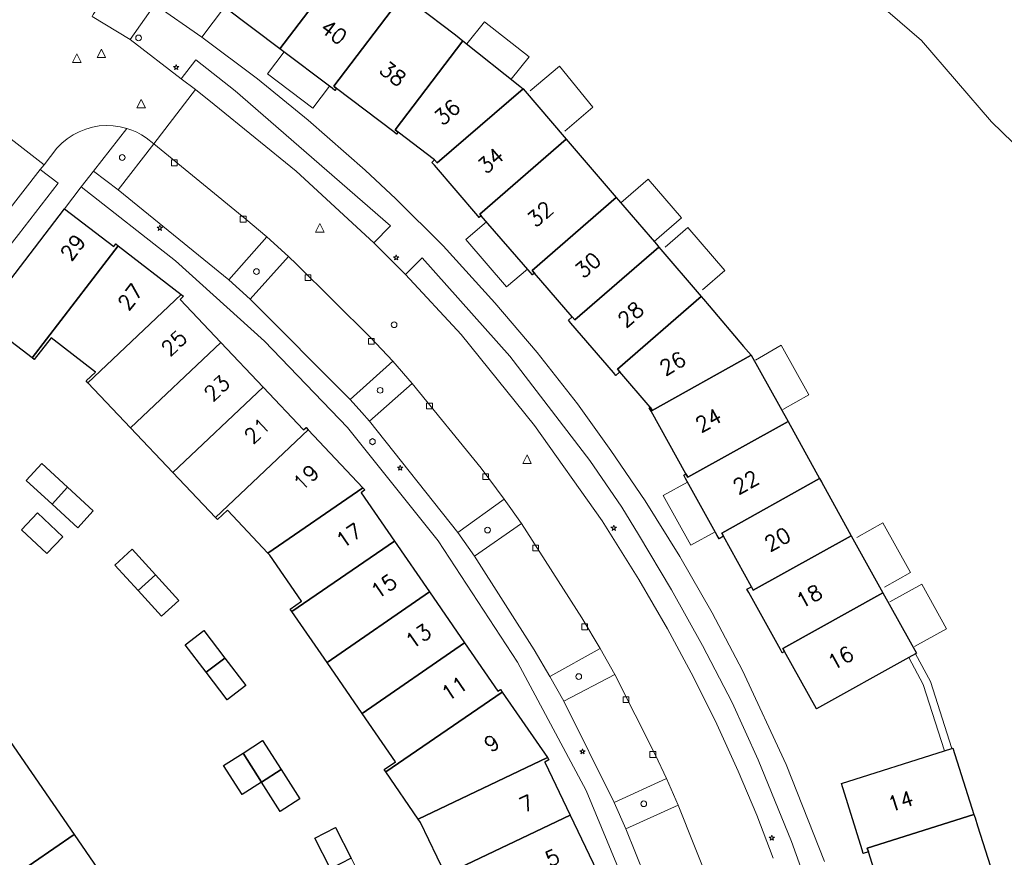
# Model space of a CAD drawing. Header units: metres. Extents: x 105376 to 107446, y 444190 to 447356.
# Tile 60 of 90: x 107032 to 107118, y 446166 to 446239. Entities that reach past the tile are written whole.
import ezdxf
from ezdxf.enums import TextEntityAlignment as Align

# ---------------------------------------------------------------- set-up
doc = ezdxf.new("R2010")
doc.units = ezdxf.units.M
doc.header["$MEASUREMENT"] = 0
for name, color, linetype, lineweight in [('begroeid terreindeel kenmerkpunt', 3, 'Continuous', 0), ('huisnummerreeks BGT', 7, 'Continuous', 0), ('luifel', 220, 'Continuous', 0), ('onbegroeid terreindeel vlak', 5, 'Continuous', 0), ('pand vlak BGT', 1, 'Continuous', 30), ('pand vlak gecombineerd BAG en BGT', 1, 'Continuous', 30), ('s_boom', 7, 'Continuous', 0), ('s_brandkraan_brandput', 7, 'Continuous', 0), ('s_drainput', 7, 'Continuous', 0), ('s_lantaarnpaal_lichtmast', 7, 'Continuous', 0), ('s_rioolput', 7, 'Continuous', 0), ('s_straatkolk_trottoirkolk', 7, 'Continuous', 0), ('s_verkeersbordpaal', 7, 'Continuous', 0), ('scheiding vlak', 7, 'Continuous', 0), ('waterdeel vlak', 4, 'Continuous', 0), ('wegdeel vlak', 2, 'Continuous', 0)]:
    doc.layers.add(name, color=color, linetype=linetype, lineweight=lineweight)
doc.styles.get("Standard").update_dxf_attribs({"font": 'romans.shx'})

msp = doc.modelspace()

# ---------------------------------------------------------------- linework, layer by layer
at = {"layer": 'begroeid terreindeel kenmerkpunt', "flags": 128}
msp.add_lwpolyline([(107121.413, 446226.015), (107116.778, 446230.507), (107110.646, 446237.591), (107099.719, 446247.051)], dxfattribs=at)
msp.add_lwpolyline([(107121.413, 446226.015), (107116.778, 446230.507), (107110.646, 446237.591), (107099.719, 446247.051)], dxfattribs=at)
for points in [[(107040.457, 446224.572), (107038.303, 446226.186), (107041.225, 446229.926), (107041.665, 446229.773), (107042.091, 446229.586), (107042.501, 446229.366), (107042.892, 446229.114), (107043.564, 446228.58)], [(107040.457, 446224.572), (107038.303, 446226.186), (107041.225, 446229.926), (107041.665, 446229.773), (107042.091, 446229.586), (107042.501, 446229.366), (107042.892, 446229.114), (107043.564, 446228.58)], [(107051.989, 446215.011), (107050.133, 446216.695), (107053.437, 446220.447), (107055.349, 446218.734)], [(107051.989, 446215.011), (107050.133, 446216.695), (107053.437, 446220.447), (107055.349, 446218.734)], [(107066.158, 446207.645), (107062.419, 446204.344), (107061.751, 446205.103), (107060.73, 446206.231), (107064.45, 446209.605)], [(107066.158, 446207.645), (107062.419, 446204.344), (107061.751, 446205.103), (107060.73, 446206.231), (107064.45, 446209.605)], [(107071.583, 446192.561), (107070.132, 446194.619), (107074.181, 446197.535), (107075.689, 446195.419)], [(107071.583, 446192.561), (107070.132, 446194.619), (107074.181, 446197.535), (107075.689, 446195.419)], [(107079.389, 446179.874), (107078.179, 446182.035), (107082.573, 446184.474), (107083.851, 446182.211)], [(107079.389, 446179.874), (107078.179, 446182.035), (107082.573, 446184.474), (107083.851, 446182.211)], [(107089.381, 446170.789), (107084.821, 446168.747), (107083.808, 446171.036), (107088.375, 446173.123)], [(107089.381, 446170.789), (107084.821, 446168.747), (107083.808, 446171.036), (107088.375, 446173.123)]]:
    msp.add_lwpolyline(points, close=True, dxfattribs=at)
at = {"layer": 'luifel'}
for p, q in [((107086.777, 446225.485), (107084.38, 446223.43)), ((107086.777, 446225.485), (107089.695, 446222.112)), ((107089.695, 446222.112), (107087.283, 446220.044))]:
    msp.add_line(p, q, dxfattribs=at)
at = {"layer": 'luifel', "flags": 128}
for points in [[(107074.806, 446234.213), (107076.371, 446236.172), (107072.479, 446239.248), (107070.93, 446237.308)], [(107054.957, 446236.607), (107053.509, 446234.693), (107057.467, 446231.706), (107058.911, 446233.615)], [(107079.499, 446229.679), (107081.933, 446231.782), (107079.036, 446235.355), (107076.462, 446233.2)], [(107072.641, 446221.771), (107070.832, 446220.207), (107074.401, 446216.074), (107076.213, 446217.641)], [(107091.518, 446215.812), (107093.466, 446217.506), (107090.222, 446221.263), (107088.261, 446219.557)], [(107098.547, 446205.362), (107100.802, 446206.652), (107098.403, 446210.989), (107096.135, 446209.692)], [(107090.213, 446199.031), (107088.092, 446197.855), (107090.508, 446193.521), (107092.618, 446194.69)], [(107107.412, 446189.859), (107109.68, 446191.122), (107107.277, 446195.47), (107104.995, 446194.198)], [(107110.046, 446184.664), (107112.831, 446186.212), (107110.674, 446190.113), (107107.881, 446188.561)]]:
    msp.add_lwpolyline(points, dxfattribs=at)
at = {"layer": 'onbegroeid terreindeel vlak', "flags": 128}
for points in [[(107102.181, 446165.876), (107098.837, 446174.35), (107095.022, 446182.56), (107092.364, 446187.61), (107089.525, 446192.54), (107086.496, 446197.377), (107083.515, 446201.778), (107080.591, 446205.863), (107077.06, 446210.345), (107073.359, 446214.695), (107068.86, 446219.673), (107064.724, 446223.77), (107062.032, 446226.29), (107057.066, 446230.66), (107052.624, 446234.27), (107047.772, 446237.896), (107049.76, 446240.53), (107054.597, 446236.879), (107059.153, 446233.432), (107059.399, 446233.245), (107059.542, 446233.425), (107064.541, 446229.615), (107064.791, 446229.425), (107064.928, 446229.597), (107068.107, 446227.17), (107067.865, 446226.961), (107068.088, 446226.702), (107071.887, 446222.3), (107072.013, 446222.154), (107072.187, 446222.296), (107076.449, 446217.368), (107076.651, 446217.134), (107076.825, 446217.285), (107080.14, 446213.457), (107079.8, 446213.163), (107080.014, 446212.915), (107083.737, 446208.598), (107083.95, 446208.352), (107084.294, 446208.65), (107086.959, 446205.567), (107086.863, 446205.514), (107087.026, 446205.22), (107090.071, 446199.741), (107089.879, 446199.634), (107090.039, 446199.345), (107092.802, 446194.359), (107092.961, 446194.071), (107093.355, 446194.289), (107095.787, 446189.889), (107095.393, 446189.67), (107095.56, 446189.371), (107098.328, 446184.388), (107098.485, 446184.105), (107098.689, 446184.219), (107101.472, 446179.217), (107109.539, 446183.692), (107110.792, 446181.33), (107112.656, 446175.543), (107103.656, 446172.696), (107105.472, 446166.903), (107105.571, 446166.585), (107106.01, 446166.723), (107107.797, 446161.079)], [(107102.181, 446165.876), (107098.837, 446174.35), (107095.022, 446182.56), (107092.364, 446187.61), (107089.525, 446192.54), (107086.496, 446197.377), (107083.515, 446201.778), (107080.591, 446205.863), (107077.06, 446210.345), (107073.359, 446214.695), (107068.86, 446219.673), (107064.724, 446223.77), (107062.032, 446226.29), (107057.066, 446230.66), (107052.624, 446234.27), (107047.772, 446237.896), (107049.76, 446240.53), (107054.597, 446236.879), (107059.153, 446233.432), (107059.399, 446233.245), (107059.542, 446233.425), (107064.541, 446229.615), (107064.791, 446229.425), (107064.928, 446229.597), (107068.107, 446227.17), (107067.865, 446226.961), (107068.088, 446226.702), (107071.887, 446222.3), (107072.013, 446222.154), (107072.187, 446222.296), (107076.449, 446217.368), (107076.651, 446217.134), (107076.825, 446217.285), (107080.14, 446213.457), (107079.8, 446213.163), (107080.014, 446212.915), (107083.737, 446208.598), (107083.95, 446208.352), (107084.294, 446208.65), (107086.959, 446205.567), (107086.863, 446205.514), (107087.026, 446205.22), (107090.071, 446199.741), (107089.879, 446199.634), (107090.039, 446199.345), (107092.802, 446194.359), (107092.961, 446194.071), (107093.355, 446194.289), (107095.787, 446189.889), (107095.393, 446189.67), (107095.56, 446189.371), (107098.328, 446184.388), (107098.485, 446184.105), (107098.689, 446184.219), (107101.472, 446179.217), (107109.539, 446183.692), (107110.792, 446181.33), (107112.656, 446175.543), (107103.656, 446172.696), (107105.472, 446166.903), (107105.571, 446166.585), (107106.01, 446166.723), (107107.797, 446161.079)], [(107082.286, 446165.055), (107079.953, 446169.925), (107077.734, 446174.555), (107078.104, 446174.75), (107077.961, 446174.958), (107074.007, 446180.687), (107073.859, 446180.902), (107073.625, 446180.749), (107070.715, 446184.976), (107067.653, 446189.425), (107064.591, 446193.873), (107061.681, 446198.1), (107062.013, 446198.345), (107061.837, 446198.532), (107057.058, 446203.6), (107056.879, 446203.79), (107056.661, 446203.584), (107053.127, 446207.315), (107049.414, 446211.236), (107045.88, 446214.967), (107046.157, 446215.262), (107045.967, 446215.409), (107040.455, 446219.672), (107040.247, 446219.833), (107040.064, 446219.596), (107035.781, 446222.887), (107037.223, 446224.815), (107045.473, 446218.361), (107053.244, 446211.338), (107060.499, 446203.782), (107068.431, 446193.901), (107075.361, 446183.293), (107081.339, 446172.075), (107086.213, 446160.336)], [(107028.436, 446213.324), (107032.931, 446209.876), (107033.122, 446209.729), (107034.593, 446211.629), (107038.468, 446208.63), (107037.655, 446207.859), (107037.816, 446207.689), (107041.531, 446203.77), (107045.246, 446199.85), (107048.96, 446195.931), (107049.13, 446195.752), (107050.011, 446196.568), (107053.543, 446192.823), (107053.712, 446192.644), (107056.48, 446188.636), (107055.489, 446187.933), (107055.641, 446187.712), (107058.706, 446183.266), (107061.77, 446178.819), (107064.679, 446174.599), (107063.701, 446173.926), (107063.856, 446173.699), (107066.678, 446169.581), (107066.876, 446169.292), (107069.072, 446164.74)]]:
    msp.add_lwpolyline(points, dxfattribs=at)
for points in [[(107038.285, 446196.521), (107036.035, 446198.582), (107033.785, 446200.643), (107032.425, 446199.161), (107034.676, 446197.099), (107036.925, 446195.039)], [(107032.003, 446194.851), (107034.214, 446192.781), (107035.63, 446194.248), (107033.397, 446196.34)], [(107024.324, 446183.658), (107020.675, 446187.638), (107014.36, 446194.525), (107010.222, 446190.171), (107012.236, 446187.975), (107007.106, 446183.271), (107011.127, 446178.885), (107014.777, 446174.904), (107018.798, 446170.518), (107023.924, 446175.214), (107026.316, 446172.634), (107028.298, 446169.749), (107022.549, 446165.799), (107025.924, 446160.886), (107028.983, 446156.436), (107032.358, 446151.523), (107038.095, 446155.465), (107039.794, 446152.992), (107044.739, 446156.405), (107039.668, 446163.778), (107036.608, 446168.227), (107031.006, 446176.371)], [(107042.213, 446189.543), (107044.242, 446187.319), (107045.758, 446188.679), (107043.719, 446190.917), (107041.68, 446193.154), (107040.173, 446191.779)], [(107049.782, 446183.647), (107047.948, 446186.051), (107046.326, 446184.814), (107048.16, 446182.41), (107049.994, 446180.006), (107051.616, 446181.243)], [(107051.294, 446171.725), (107052.978, 446172.804), (107054.618, 446170.262), (107056.335, 446171.364), (107054.704, 446173.906), (107053.073, 446176.447), (107051.371, 446175.355), (107049.668, 446174.262)], [(107062.207, 446163.463), (107060.826, 446166.164), (107059.456, 446168.845), (107057.637, 446167.923), (107059.012, 446165.237), (107060.386, 446162.55)]]:
    msp.add_lwpolyline(points, close=True, dxfattribs=at)
at = {"layer": 'pand vlak BGT', "flags": 128}
for points in [[(107055.455, 446248.08), (107055.872, 446248.634), (107055.939, 446248.722), (107060.793, 446245.028), (107054.597, 446236.879), (107049.76, 446240.53)], [(107055.455, 446248.08), (107055.872, 446248.634), (107055.939, 446248.722), (107060.793, 446245.028), (107054.597, 446236.879), (107049.76, 446240.53)], [(107059.153, 446233.432), (107054.597, 446236.879), (107060.793, 446245.028), (107065.331, 446241.578), (107059.292, 446233.615), (107059.542, 446233.425), (107059.399, 446233.245)], [(107059.153, 446233.432), (107054.597, 446236.879), (107060.793, 446245.028), (107065.331, 446241.578), (107059.292, 446233.615), (107059.542, 446233.425), (107059.399, 446233.245)], [(107064.928, 446229.597), (107064.791, 446229.425), (107064.541, 446229.615), (107059.542, 446233.425), (107059.292, 446233.615), (107065.331, 446241.578), (107065.56, 446241.404), (107066.468, 446240.718), (107069.945, 446238.092), (107070.587, 446237.583), (107064.674, 446229.79)], [(107064.928, 446229.597), (107064.791, 446229.425), (107064.541, 446229.615), (107059.542, 446233.425), (107059.292, 446233.615), (107065.331, 446241.578), (107065.56, 446241.404), (107066.468, 446240.718), (107069.945, 446238.092), (107070.587, 446237.583), (107064.674, 446229.79)], [(107072.057, 446222.447), (107072.187, 446222.296), (107072.013, 446222.154), (107071.887, 446222.3), (107068.088, 446226.702), (107067.865, 446226.961), (107068.107, 446227.17), (107068.33, 446226.91), (107075.853, 446233.376), (107079.616, 446228.987)], [(107072.057, 446222.447), (107072.187, 446222.296), (107072.013, 446222.154), (107071.887, 446222.3), (107068.088, 446226.702), (107067.865, 446226.961), (107068.107, 446227.17), (107068.33, 446226.91), (107075.853, 446233.376), (107079.616, 446228.987)], [(107076.623, 446217.518), (107076.825, 446217.285), (107076.651, 446217.134), (107076.449, 446217.368), (107072.187, 446222.296), (107072.057, 446222.447), (107079.616, 446228.987), (107083.987, 446223.889)], [(107076.623, 446217.518), (107076.825, 446217.285), (107076.651, 446217.134), (107076.449, 446217.368), (107072.187, 446222.296), (107072.057, 446222.447), (107079.616, 446228.987), (107083.987, 446223.889)], [(107080.14, 446213.457), (107080.354, 446213.21), (107087.697, 446219.562), (107091.407, 446215.234), (107084.081, 446208.896), (107084.294, 446208.65), (107083.95, 446208.352), (107083.737, 446208.598), (107080.014, 446212.915), (107079.8, 446213.163)], [(107080.14, 446213.457), (107080.354, 446213.21), (107087.697, 446219.562), (107091.407, 446215.234), (107084.081, 446208.896), (107084.294, 446208.65), (107083.95, 446208.352), (107083.737, 446208.598), (107080.014, 446212.915), (107079.8, 446213.163)], [(107087.123, 446205.274), (107086.959, 446205.567), (107084.294, 446208.65), (107084.081, 446208.896), (107091.407, 446215.234), (107091.607, 446214.999), (107092.09, 446214.431), (107095.107, 446210.882), (107095.541, 446210.372), (107095.765, 446210.109)], [(107087.123, 446205.274), (107086.959, 446205.567), (107084.294, 446208.65), (107084.081, 446208.896), (107091.407, 446215.234), (107091.607, 446214.999), (107092.09, 446214.431), (107095.107, 446210.882), (107095.541, 446210.372), (107095.765, 446210.109)], [(107095.765, 446210.109), (107099, 446204.321), (107090.231, 446199.452), (107090.071, 446199.741), (107087.026, 446205.22), (107086.863, 446205.514), (107086.959, 446205.567), (107087.123, 446205.274)], [(107095.765, 446210.109), (107099, 446204.321), (107090.231, 446199.452), (107090.071, 446199.741), (107087.026, 446205.22), (107086.863, 446205.514), (107086.959, 446205.567), (107087.123, 446205.274)], [(107093.195, 446194.578), (107093.355, 446194.289), (107092.961, 446194.071), (107092.802, 446194.359), (107090.039, 446199.345), (107089.879, 446199.634), (107090.071, 446199.741), (107090.231, 446199.452), (107099, 446204.321), (107101.755, 446199.331)], [(107093.195, 446194.578), (107093.355, 446194.289), (107092.961, 446194.071), (107092.802, 446194.359), (107090.039, 446199.345), (107089.879, 446199.634), (107090.071, 446199.741), (107090.231, 446199.452), (107099, 446204.321), (107101.755, 446199.331)], [(107098.689, 446184.219), (107098.485, 446184.105), (107098.328, 446184.388), (107095.56, 446189.371), (107095.393, 446189.67), (107095.787, 446189.889), (107095.953, 446189.589), (107104.51, 446194.341), (107107.284, 446189.361), (107098.532, 446184.501)], [(107098.689, 446184.219), (107098.485, 446184.105), (107098.328, 446184.388), (107095.56, 446189.371), (107095.393, 446189.67), (107095.787, 446189.889), (107095.953, 446189.589), (107104.51, 446194.341), (107107.284, 446189.361), (107098.532, 446184.501)], [(107098.532, 446184.501), (107107.284, 446189.361), (107110.228, 446184.075), (107110.132, 446184.021), (107109.539, 446183.692), (107101.472, 446179.217), (107098.689, 446184.219)], [(107098.532, 446184.501), (107107.284, 446189.361), (107110.228, 446184.075), (107110.132, 446184.021), (107109.539, 446183.692), (107101.472, 446179.217), (107098.689, 446184.219)], [(107105.909, 446167.041), (107106.01, 446166.723), (107105.571, 446166.585), (107105.472, 446166.903), (107103.656, 446172.696), (107112.656, 446175.543), (107113.302, 446175.748), (107113.407, 446175.781), (107115.24, 446169.999)], [(107105.909, 446167.041), (107106.01, 446166.723), (107105.571, 446166.585), (107105.472, 446166.903), (107103.656, 446172.696), (107112.656, 446175.543), (107113.302, 446175.748), (107113.407, 446175.781), (107115.24, 446169.999)], [(107107.797, 446161.079), (107106.01, 446166.723), (107105.909, 446167.041), (107115.24, 446169.999), (107115.338, 446169.689), (107115.557, 446169), (107116.916, 446164.719), (107117.138, 446164.021), (107117.236, 446163.708), (107107.901, 446160.749)], [(107107.797, 446161.079), (107106.01, 446166.723), (107105.909, 446167.041), (107115.24, 446169.999), (107115.338, 446169.689), (107115.557, 446169), (107116.916, 446164.719), (107117.138, 446164.021), (107117.236, 446163.708), (107107.901, 446160.749)]]:
    msp.add_lwpolyline(points, close=True, dxfattribs=at)
at = {"layer": 'pand vlak gecombineerd BAG en BGT', "flags": 128}
for points in [[(107064.674, 446229.79), (107070.587, 446237.583), (107075.562, 446233.608), (107075.853, 446233.376), (107068.33, 446226.91), (107068.107, 446227.17), (107064.928, 446229.597)], [(107064.674, 446229.79), (107070.587, 446237.583), (107075.562, 446233.608), (107075.853, 446233.376), (107068.33, 446226.91), (107068.107, 446227.17), (107064.928, 446229.597)], [(107083.987, 446223.889), (107084.178, 446223.665), (107087.486, 446219.807), (107087.697, 446219.562), (107080.354, 446213.21), (107080.14, 446213.457), (107076.825, 446217.285), (107076.623, 446217.518)], [(107083.987, 446223.889), (107084.178, 446223.665), (107087.486, 446219.807), (107087.697, 446219.562), (107080.354, 446213.21), (107080.14, 446213.457), (107076.825, 446217.285), (107076.623, 446217.518)], [(107040.247, 446219.833), (107040.455, 446219.672), (107032.931, 446209.876), (107028.436, 446213.324), (107035.781, 446222.887), (107040.064, 446219.596)], [(107040.247, 446219.833), (107040.455, 446219.672), (107032.931, 446209.876), (107028.436, 446213.324), (107035.781, 446222.887), (107040.064, 446219.596)], [(107037.816, 446207.689), (107037.655, 446207.859), (107038.468, 446208.63), (107034.593, 446211.629), (107033.122, 446209.729), (107032.931, 446209.876), (107040.455, 446219.672), (107045.967, 446215.409)], [(107037.816, 446207.689), (107037.655, 446207.859), (107038.468, 446208.63), (107034.593, 446211.629), (107033.122, 446209.729), (107032.931, 446209.876), (107040.455, 446219.672), (107045.967, 446215.409)], [(107045.967, 446215.409), (107046.157, 446215.262), (107045.88, 446214.967), (107049.414, 446211.236), (107041.531, 446203.77), (107037.816, 446207.689)], [(107045.967, 446215.409), (107046.157, 446215.262), (107045.88, 446214.967), (107049.414, 446211.236), (107041.531, 446203.77), (107037.816, 446207.689)], [(107049.414, 446211.236), (107053.127, 446207.315), (107045.246, 446199.85), (107041.531, 446203.77)], [(107049.414, 446211.236), (107053.127, 446207.315), (107045.246, 446199.85), (107041.531, 446203.77)], [(107045.246, 446199.85), (107053.127, 446207.315), (107056.661, 446203.584), (107056.879, 446203.79), (107057.058, 446203.6), (107048.96, 446195.931)], [(107045.246, 446199.85), (107053.127, 446207.315), (107056.661, 446203.584), (107056.879, 446203.79), (107057.058, 446203.6), (107048.96, 446195.931)], [(107053.543, 446192.823), (107050.011, 446196.568), (107049.13, 446195.752), (107048.96, 446195.931), (107057.058, 446203.6), (107061.837, 446198.532)], [(107053.543, 446192.823), (107050.011, 446196.568), (107049.13, 446195.752), (107048.96, 446195.931), (107057.058, 446203.6), (107061.837, 446198.532)], [(107034.676, 446197.099), (107032.425, 446199.161), (107033.785, 446200.643), (107036.035, 446198.582)], [(107034.676, 446197.099), (107032.425, 446199.161), (107033.785, 446200.643), (107036.035, 446198.582)], [(107101.755, 446199.331), (107101.91, 446199.051), (107104.34, 446194.65), (107104.51, 446194.341), (107095.953, 446189.589), (107095.787, 446189.889), (107093.355, 446194.289), (107093.195, 446194.578)], [(107101.755, 446199.331), (107101.91, 446199.051), (107104.34, 446194.65), (107104.51, 446194.341), (107095.953, 446189.589), (107095.787, 446189.889), (107093.355, 446194.289), (107093.195, 446194.578)], [(107036.035, 446198.582), (107038.285, 446196.521), (107036.925, 446195.039), (107034.676, 446197.099)], [(107036.035, 446198.582), (107038.285, 446196.521), (107036.925, 446195.039), (107034.676, 446197.099)], [(107053.712, 446192.644), (107053.543, 446192.823), (107061.837, 446198.532), (107062.013, 446198.345), (107061.681, 446198.1), (107064.591, 446193.873), (107055.641, 446187.712), (107055.489, 446187.933), (107056.48, 446188.636)], [(107053.712, 446192.644), (107053.543, 446192.823), (107061.837, 446198.532), (107062.013, 446198.345), (107061.681, 446198.1), (107064.591, 446193.873), (107055.641, 446187.712), (107055.489, 446187.933), (107056.48, 446188.636)], [(107032.003, 446194.851), (107033.397, 446196.34), (107035.63, 446194.248), (107034.214, 446192.781)], [(107032.003, 446194.851), (107033.397, 446196.34), (107035.63, 446194.248), (107034.214, 446192.781)], [(107055.641, 446187.712), (107064.591, 446193.873), (107067.653, 446189.425), (107058.706, 446183.266)], [(107055.641, 446187.712), (107064.591, 446193.873), (107067.653, 446189.425), (107058.706, 446183.266)], [(107040.173, 446191.779), (107041.68, 446193.154), (107043.719, 446190.917), (107042.213, 446189.543)], [(107040.173, 446191.779), (107041.68, 446193.154), (107043.719, 446190.917), (107042.213, 446189.543)], [(107042.213, 446189.543), (107043.719, 446190.917), (107045.758, 446188.679), (107044.242, 446187.319)], [(107042.213, 446189.543), (107043.719, 446190.917), (107045.758, 446188.679), (107044.242, 446187.319)], [(107067.653, 446189.425), (107070.715, 446184.976), (107061.77, 446178.819), (107058.706, 446183.266)], [(107067.653, 446189.425), (107070.715, 446184.976), (107061.77, 446178.819), (107058.706, 446183.266)], [(107048.16, 446182.41), (107046.326, 446184.814), (107047.948, 446186.051), (107049.782, 446183.647)], [(107048.16, 446182.41), (107046.326, 446184.814), (107047.948, 446186.051), (107049.782, 446183.647)], [(107063.701, 446173.926), (107064.679, 446174.599), (107061.77, 446178.819), (107070.715, 446184.976), (107073.625, 446180.749), (107073.859, 446180.902), (107074.007, 446180.687), (107063.856, 446173.699)], [(107063.701, 446173.926), (107064.679, 446174.599), (107061.77, 446178.819), (107070.715, 446184.976), (107073.625, 446180.749), (107073.859, 446180.902), (107074.007, 446180.687), (107063.856, 446173.699)], [(107048.16, 446182.41), (107049.782, 446183.647), (107051.616, 446181.243), (107049.994, 446180.006)], [(107048.16, 446182.41), (107049.782, 446183.647), (107051.616, 446181.243), (107049.994, 446180.006)], [(107063.856, 446173.699), (107074.007, 446180.687), (107077.961, 446174.958), (107066.678, 446169.581)], [(107063.856, 446173.699), (107074.007, 446180.687), (107077.961, 446174.958), (107066.678, 446169.581)], [(107026.316, 446172.634), (107031.006, 446176.371), (107036.608, 446168.227), (107025.924, 446160.886), (107022.549, 446165.799), (107028.298, 446169.749)], [(107026.316, 446172.634), (107031.006, 446176.371), (107036.608, 446168.227), (107025.924, 446160.886), (107022.549, 446165.799), (107028.298, 446169.749)], [(107052.978, 446172.804), (107051.371, 446175.355), (107053.073, 446176.447), (107054.704, 446173.906)], [(107052.978, 446172.804), (107051.371, 446175.355), (107053.073, 446176.447), (107054.704, 446173.906)], [(107051.371, 446175.355), (107052.978, 446172.804), (107051.294, 446171.725), (107049.668, 446174.262)], [(107051.371, 446175.355), (107052.978, 446172.804), (107051.294, 446171.725), (107049.668, 446174.262)], [(107066.876, 446169.292), (107066.678, 446169.581), (107077.961, 446174.958), (107078.104, 446174.75), (107077.734, 446174.555), (107079.953, 446169.925), (107069.072, 446164.74)], [(107066.876, 446169.292), (107066.678, 446169.581), (107077.961, 446174.958), (107078.104, 446174.75), (107077.734, 446174.555), (107079.953, 446169.925), (107069.072, 446164.74)], [(107054.704, 446173.906), (107056.335, 446171.364), (107054.618, 446170.262), (107052.978, 446172.804)], [(107054.704, 446173.906), (107056.335, 446171.364), (107054.618, 446170.262), (107052.978, 446172.804)], [(107071.418, 446159.876), (107069.072, 446164.74), (107079.953, 446169.925), (107082.286, 446165.055)], [(107071.418, 446159.876), (107069.072, 446164.74), (107079.953, 446169.925), (107082.286, 446165.055)], [(107059.012, 446165.237), (107057.637, 446167.923), (107059.456, 446168.845), (107060.826, 446166.164)], [(107059.012, 446165.237), (107057.637, 446167.923), (107059.456, 446168.845), (107060.826, 446166.164)], [(107039.668, 446163.778), (107028.983, 446156.436), (107025.924, 446160.886), (107036.608, 446168.227)], [(107039.668, 446163.778), (107028.983, 446156.436), (107025.924, 446160.886), (107036.608, 446168.227)]]:
    msp.add_lwpolyline(points, close=True, dxfattribs=at)
at = {"layer": 's_boom', "color": 251, "linetype": 'Continuous', "lineweight": 0, "flags": 128}
for points in [[(107040.559, 446227.385, 1), (107041.059, 446227.385, 1)], [(107052.291, 446217.413, 1), (107052.791, 446217.413, 1)], [(107063.097, 446207.042, 1), (107063.597, 446207.042, 1)], [(107072.489, 446194.831, 1), (107072.989, 446194.831, 1)], [(107080.451, 446182.035, 1), (107080.951, 446182.035, 1)], [(107086.134, 446170.921, 1), (107086.634, 446170.921, 1)]]:
    msp.add_lwpolyline(points, format="xyb", close=True, dxfattribs=at)
at = {"layer": 's_brandkraan_brandput', "color": 7, "linetype": 'Continuous', "lineweight": 0, "flags": 128}
msp.add_lwpolyline([(107062.438, 446202.695), (107062.438, 446202.421), (107062.676, 446202.283), (107062.914, 446202.421), (107062.914, 446202.695), (107062.676, 446202.833)], close=True, dxfattribs=at)
at = {"layer": 's_drainput', "color": 7, "linetype": 'Continuous', "lineweight": 0, "flags": 128}
msp.add_lwpolyline([(107064.322, 446212.774, 1), (107064.822, 446212.774, 1)], format="xyb", close=True, dxfattribs=at)
at = {"layer": 's_lantaarnpaal_lichtmast', "color": 7, "linetype": 'Continuous', "lineweight": 0, "flags": 128}
for points in [[(107045.477, 446235.339), (107045.295, 446235.339), (107045.442, 446235.232), (107045.386, 446235.06), (107045.533, 446235.166), (107045.68, 446235.06), (107045.624, 446235.232), (107045.771, 446235.339), (107045.589, 446235.339), (107045.533, 446235.512)], [(107044.043, 446221.295), (107043.861, 446221.295), (107044.008, 446221.188), (107043.952, 446221.016), (107044.099, 446221.122), (107044.246, 446221.016), (107044.19, 446221.188), (107044.337, 446221.295), (107044.155, 446221.295), (107044.099, 446221.468)], [(107064.685, 446218.709), (107064.503, 446218.709), (107064.65, 446218.602), (107064.594, 446218.43), (107064.741, 446218.536), (107064.888, 446218.43), (107064.832, 446218.602), (107064.979, 446218.709), (107064.797, 446218.709), (107064.741, 446218.882)], [(107065.05, 446200.338), (107064.868, 446200.338), (107065.015, 446200.231), (107064.959, 446200.059), (107065.106, 446200.165), (107065.253, 446200.059), (107065.197, 446200.231), (107065.344, 446200.338), (107065.162, 446200.338), (107065.106, 446200.511)], [(107083.703, 446195.084), (107083.521, 446195.084), (107083.668, 446194.977), (107083.612, 446194.805), (107083.759, 446194.911), (107083.906, 446194.805), (107083.85, 446194.977), (107083.997, 446195.084), (107083.815, 446195.084), (107083.759, 446195.257)], [(107080.983, 446175.562), (107080.801, 446175.562), (107080.948, 446175.455), (107080.892, 446175.283), (107081.039, 446175.389), (107081.186, 446175.283), (107081.13, 446175.455), (107081.277, 446175.562), (107081.095, 446175.562), (107081.039, 446175.735)], [(107097.519, 446168.008), (107097.337, 446168.008), (107097.484, 446167.901), (107097.428, 446167.729), (107097.575, 446167.835), (107097.722, 446167.729), (107097.666, 446167.901), (107097.813, 446168.008), (107097.631, 446168.008), (107097.575, 446168.181)]]:
    msp.add_lwpolyline(points, close=True, dxfattribs=at)
at = {"layer": 's_rioolput', "color": 7, "linetype": 'Continuous', "lineweight": 0, "flags": 128}
for points in [[(107036.476, 446235.693), (107037.226, 446235.693), (107036.851, 446236.443)], [(107038.614, 446236.106), (107039.364, 446236.106), (107038.989, 446236.856)], [(107042.092, 446231.714), (107042.842, 446231.714), (107042.467, 446232.464)], [(107057.694, 446220.861), (107058.444, 446220.861), (107058.069, 446221.611)], [(107075.81, 446200.661), (107076.56, 446200.661), (107076.185, 446201.411)]]:
    msp.add_lwpolyline(points, close=True, dxfattribs=at)
at = {"layer": 's_straatkolk_trottoirkolk', "color": 7, "linetype": 'Continuous', "lineweight": 0, "flags": 128}
for points in [[(107045.117, 446227.166), (107045.617, 446227.166), (107045.617, 446226.666), (107045.117, 446226.666)], [(107051.128, 446222.245), (107051.628, 446222.245), (107051.628, 446221.745), (107051.128, 446221.745)], [(107056.804, 446217.139), (107057.304, 446217.139), (107057.304, 446216.639), (107056.804, 446216.639)], [(107062.332, 446211.578), (107062.832, 446211.578), (107062.832, 446211.078), (107062.332, 446211.078)], [(107067.411, 446205.917), (107067.911, 446205.917), (107067.911, 446205.417), (107067.411, 446205.417)], [(107072.321, 446199.755), (107072.821, 446199.755), (107072.821, 446199.255), (107072.321, 446199.255)], [(107076.696, 446193.521), (107077.196, 446193.521), (107077.196, 446193.021), (107076.696, 446193.021)], [(107080.968, 446186.63), (107081.468, 446186.63), (107081.468, 446186.13), (107080.968, 446186.13)], [(107084.59, 446180.257), (107085.09, 446180.257), (107085.09, 446179.757), (107084.59, 446179.757)], [(107086.926, 446175.479), (107087.426, 446175.479), (107087.426, 446174.979), (107086.926, 446174.979)]]:
    msp.add_lwpolyline(points, close=True, dxfattribs=at)
at = {"layer": 's_verkeersbordpaal', "color": 7, "linetype": 'Continuous', "lineweight": 0, "flags": 128}
msp.add_lwpolyline([(107041.995, 446237.832, 1), (107042.495, 446237.832, 1)], format="xyb", close=True, dxfattribs=at)
at = {"layer": 'scheiding vlak', "flags": 128}
msp.add_lwpolyline([(107112.656, 446175.543), (107110.792, 446181.33), (107109.539, 446183.692), (107110.132, 446184.021), (107111.448, 446181.607), (107113.302, 446175.748)], close=True, dxfattribs=at)
msp.add_lwpolyline([(107112.656, 446175.543), (107110.792, 446181.33), (107109.539, 446183.692), (107110.132, 446184.021), (107111.448, 446181.607), (107113.302, 446175.748)], close=True, dxfattribs=at)
at = {"layer": 'waterdeel vlak', "flags": 128}
for points in [[(107099.719, 446247.051), (107110.646, 446237.591), (107116.778, 446230.507), (107121.413, 446226.015)], [(107099.719, 446247.051), (107110.646, 446237.591), (107116.778, 446230.507), (107121.413, 446226.015)], [(107116.916, 446164.719), (107115.557, 446169), (107115.338, 446169.689), (107115.24, 446169.999), (107113.407, 446175.781), (107113.302, 446175.748), (107111.448, 446181.607), (107110.132, 446184.021), (107110.228, 446184.075), (107107.284, 446189.361), (107104.51, 446194.341), (107104.34, 446194.65), (107101.91, 446199.051), (107101.755, 446199.331), (107099, 446204.321), (107095.765, 446210.109), (107095.541, 446210.372), (107095.107, 446210.882), (107092.09, 446214.431), (107091.607, 446214.999), (107091.407, 446215.234), (107087.697, 446219.562), (107087.486, 446219.807), (107084.178, 446223.665), (107083.987, 446223.889), (107079.616, 446228.987), (107075.853, 446233.376), (107075.562, 446233.608), (107070.587, 446237.583), (107069.945, 446238.092), (107066.468, 446240.718)], [(107116.916, 446164.719), (107115.557, 446169), (107115.338, 446169.689), (107115.24, 446169.999), (107113.407, 446175.781), (107113.302, 446175.748), (107111.448, 446181.607), (107110.132, 446184.021), (107110.228, 446184.075), (107107.284, 446189.361), (107104.51, 446194.341), (107104.34, 446194.65), (107101.91, 446199.051), (107101.755, 446199.331), (107099, 446204.321), (107095.765, 446210.109), (107095.541, 446210.372), (107095.107, 446210.882), (107092.09, 446214.431), (107091.607, 446214.999), (107091.407, 446215.234), (107087.697, 446219.562), (107087.486, 446219.807), (107084.178, 446223.665), (107083.987, 446223.889), (107079.616, 446228.987), (107075.853, 446233.376), (107075.562, 446233.608), (107070.587, 446237.583), (107069.945, 446238.092), (107066.468, 446240.718)]]:
    msp.add_lwpolyline(points, dxfattribs=at)
at = {"layer": 'wegdeel vlak', "flags": 128}
for points in [[(107050.096, 446250.262), (107044.488, 446241.95), (107043.655, 446240.753), (107041.516, 446237.679), (107038.177, 446239.702), (107038.275, 446239.867), (107041.233, 446244.277), (107041.314, 446244.222), (107047.814, 446253.569), (107050.957, 446251.385)], [(107050.096, 446250.262), (107044.488, 446241.95), (107043.655, 446240.753), (107041.516, 446237.679), (107038.177, 446239.702), (107038.275, 446239.867), (107041.233, 446244.277), (107041.314, 446244.222), (107047.814, 446253.569), (107050.957, 446251.385)], [(107049.76, 446240.53), (107047.772, 446237.896), (107043.655, 446240.753), (107044.488, 446241.95), (107044.602, 446241.874), (107045.247, 446241.448), (107045.659, 446242.026), (107045.487, 446242.143), (107050.275, 446249.23), (107051.068, 446248.622), (107051.5, 446249.185), (107052.432, 446250.399), (107055.455, 446248.08)], [(107062.805, 446219.939), (107056.018, 446226.193), (107048.859, 446232.017), (107047.223, 446233.312), (107045.948, 446234.242), (107047.243, 446235.921), (107050.688, 446233.219), (107064.244, 446221.409)], [(107062.805, 446219.939), (107056.018, 446226.193), (107048.859, 446232.017), (107047.223, 446233.312), (107045.948, 446234.242), (107047.243, 446235.921), (107050.688, 446233.219), (107064.244, 446221.409)], [(107016.162, 446212.129), (107022.957, 446220.69), (107029.491, 446229.137), (107030.021, 446229.805), (107033.98, 446226.739), (107033.641, 446226.343), (107030.618, 446222.421), (107020.565, 446209.638), (107018.753, 446207.35), (107014.837, 446202.572), (107004.582, 446190.507), (107000.845, 446186.214), (107000.436, 446185.787), (106996.703, 446189.124), (106996.979, 446189.459), (107001.456, 446194.515), (107014.342, 446209.873)], [(107016.162, 446212.129), (107022.957, 446220.69), (107029.491, 446229.137), (107030.021, 446229.805), (107033.98, 446226.739), (107033.641, 446226.343), (107030.618, 446222.421), (107020.565, 446209.638), (107018.753, 446207.35), (107014.837, 446202.572), (107004.582, 446190.507), (107000.845, 446186.214), (107000.436, 446185.787), (106996.703, 446189.124), (106996.979, 446189.459), (107001.456, 446194.515), (107014.342, 446209.873)], [(107051.621, 446221.998), (107053.437, 446220.447), (107050.133, 446216.695), (107040.457, 446224.572), (107043.564, 446228.58)], [(107051.621, 446221.998), (107053.437, 446220.447), (107050.133, 446216.695), (107040.457, 446224.572), (107043.564, 446228.58)], [(107031.745, 446220.651), (107022.112, 446208.383), (107020.565, 446209.638), (107030.618, 446222.421), (107033.641, 446226.343), (107035.219, 446225.13)], [(107031.745, 446220.651), (107022.112, 446208.383), (107020.565, 446209.638), (107030.618, 446222.421), (107033.641, 446226.343), (107035.219, 446225.13)], [(107062.513, 446211.658), (107064.45, 446209.605), (107060.73, 446206.231), (107051.989, 446215.011), (107055.349, 446218.734), (107056.042, 446218.052)], [(107062.513, 446211.658), (107064.45, 446209.605), (107060.73, 446206.231), (107051.989, 446215.011), (107055.349, 446218.734), (107056.042, 446218.052)], [(107072.178, 446200.247), (107074.181, 446197.535), (107070.132, 446194.619), (107062.419, 446204.344), (107066.158, 446207.645)], [(107072.178, 446200.247), (107074.181, 446197.535), (107070.132, 446194.619), (107062.419, 446204.344), (107066.158, 446207.645)], [(107080.978, 446187.16), (107082.573, 446184.474), (107078.179, 446182.035), (107076.808, 446184.375), (107071.583, 446192.561), (107075.689, 446195.419)], [(107080.978, 446187.16), (107082.573, 446184.474), (107078.179, 446182.035), (107076.808, 446184.375), (107071.583, 446192.561), (107075.689, 446195.419)], [(107083.851, 446182.211), (107087.425, 446175.155), (107088.375, 446173.123), (107083.808, 446171.036), (107079.389, 446179.874)], [(107083.851, 446182.211), (107087.425, 446175.155), (107088.375, 446173.123), (107083.808, 446171.036), (107079.389, 446179.874)], [(107084.821, 446168.747), (107089.381, 446170.789), (107092.3, 446163.492), (107087.601, 446161.76), (107087.345, 446162.453)], [(107084.821, 446168.747), (107089.381, 446170.789), (107092.3, 446163.492), (107087.601, 446161.76), (107087.345, 446162.453)]]:
    msp.add_lwpolyline(points, close=True, dxfattribs=at)
for points in [[(107101.189, 446162.358), (107099.284, 446167.616), (107096.387, 446174.775), (107094.098, 446179.777), (107091.523, 446184.76), (107088.813, 446189.626), (107085.916, 446194.461), (107084.472, 446196.833), (107081.673, 446200.901), (107074.685, 446210.036), (107067.013, 446218.605), (107065.574, 446217.154), (107062.805, 446219.939), (107064.244, 446221.409), (107050.688, 446233.219), (107047.243, 446235.921), (107045.948, 446234.242), (107041.516, 446237.679), (107043.655, 446240.753), (107047.772, 446237.896), (107052.624, 446234.27), (107057.066, 446230.66), (107062.032, 446226.29), (107064.724, 446223.77), (107068.86, 446219.673), (107073.359, 446214.695), (107077.06, 446210.345), (107080.591, 446205.863), (107083.515, 446201.778), (107086.496, 446197.377), (107089.525, 446192.54), (107092.364, 446187.61), (107095.022, 446182.56), (107098.837, 446174.35), (107102.181, 446165.876)], [(107101.189, 446162.358), (107099.284, 446167.616), (107096.387, 446174.775), (107094.098, 446179.777), (107091.523, 446184.76), (107088.813, 446189.626), (107085.916, 446194.461), (107084.472, 446196.833), (107081.673, 446200.901), (107074.685, 446210.036), (107067.013, 446218.605), (107065.574, 446217.154), (107062.805, 446219.939), (107064.244, 446221.409), (107050.688, 446233.219), (107047.243, 446235.921), (107045.948, 446234.242), (107041.516, 446237.679), (107043.655, 446240.753), (107047.772, 446237.896), (107052.624, 446234.27), (107057.066, 446230.66), (107062.032, 446226.29), (107064.724, 446223.77), (107068.86, 446219.673), (107073.359, 446214.695), (107077.06, 446210.345), (107080.591, 446205.863), (107083.515, 446201.778), (107086.496, 446197.377), (107089.525, 446192.54), (107092.364, 446187.61), (107095.022, 446182.56), (107098.837, 446174.35), (107102.181, 446165.876)], [(107038.177, 446239.702), (107041.516, 446237.679), (107045.948, 446234.242), (107047.223, 446233.312), (107043.564, 446228.58), (107042.892, 446229.114), (107042.501, 446229.366), (107042.091, 446229.586), (107041.665, 446229.773), (107041.225, 446229.926), (107040.632, 446230.073), (107040.028, 446230.158), (107039.417, 446230.179), (107038.808, 446230.138), (107038.207, 446230.033), (107037.619, 446229.866), (107037.052, 446229.639), (107036.512, 446229.355), (107036.004, 446229.016), (107035.534, 446228.626), (107035.107, 446228.189), (107033.98, 446226.739), (107030.021, 446229.805)], [(107038.177, 446239.702), (107041.516, 446237.679), (107045.948, 446234.242), (107047.223, 446233.312), (107043.564, 446228.58), (107042.892, 446229.114), (107042.501, 446229.366), (107042.091, 446229.586), (107041.665, 446229.773), (107041.225, 446229.926), (107040.632, 446230.073), (107040.028, 446230.158), (107039.417, 446230.179), (107038.808, 446230.138), (107038.207, 446230.033), (107037.619, 446229.866), (107037.052, 446229.639), (107036.512, 446229.355), (107036.004, 446229.016), (107035.534, 446228.626), (107035.107, 446228.189), (107033.98, 446226.739), (107030.021, 446229.805)], [(107092.3, 446163.492), (107089.381, 446170.789), (107088.375, 446173.123), (107087.425, 446175.155), (107083.851, 446182.211), (107082.573, 446184.474), (107080.978, 446187.16), (107075.689, 446195.419), (107074.181, 446197.535), (107072.178, 446200.247), (107066.158, 446207.645), (107064.45, 446209.605), (107062.513, 446211.658), (107056.042, 446218.052), (107055.349, 446218.734), (107053.437, 446220.447), (107051.621, 446221.998), (107043.564, 446228.58), (107047.223, 446233.312), (107048.859, 446232.017), (107056.018, 446226.193), (107062.805, 446219.939), (107065.574, 446217.154), (107070.418, 446211.908), (107076.845, 446203.964), (107082.752, 446195.627), (107085.943, 446190.53), (107088.45, 446186.208), (107090.72, 446181.982), (107092.771, 446177.871), (107094.643, 446173.767), (107096.254, 446169.92), (107097.707, 446166.169)], [(107092.3, 446163.492), (107089.381, 446170.789), (107088.375, 446173.123), (107087.425, 446175.155), (107083.851, 446182.211), (107082.573, 446184.474), (107080.978, 446187.16), (107075.689, 446195.419), (107074.181, 446197.535), (107072.178, 446200.247), (107066.158, 446207.645), (107064.45, 446209.605), (107062.513, 446211.658), (107056.042, 446218.052), (107055.349, 446218.734), (107053.437, 446220.447), (107051.621, 446221.998), (107043.564, 446228.58), (107047.223, 446233.312), (107048.859, 446232.017), (107056.018, 446226.193), (107062.805, 446219.939), (107065.574, 446217.154), (107070.418, 446211.908), (107076.845, 446203.964), (107082.752, 446195.627), (107085.943, 446190.53), (107088.45, 446186.208), (107090.72, 446181.982), (107092.771, 446177.871), (107094.643, 446173.767), (107096.254, 446169.92), (107097.707, 446166.169)], [(107031.745, 446220.651), (107035.219, 446225.13), (107033.641, 446226.343), (107033.98, 446226.739), (107035.107, 446228.189), (107035.534, 446228.626), (107036.004, 446229.016), (107036.512, 446229.355), (107037.052, 446229.639), (107037.619, 446229.866), (107038.207, 446230.033), (107038.808, 446230.138), (107039.417, 446230.179), (107040.028, 446230.158), (107040.632, 446230.073), (107041.225, 446229.926), (107038.303, 446226.186), (107037.223, 446224.815), (107035.781, 446222.887), (107028.436, 446213.324)], [(107031.745, 446220.651), (107035.219, 446225.13), (107033.641, 446226.343), (107033.98, 446226.739), (107035.107, 446228.189), (107035.534, 446228.626), (107036.004, 446229.016), (107036.512, 446229.355), (107037.052, 446229.639), (107037.619, 446229.866), (107038.207, 446230.033), (107038.808, 446230.138), (107039.417, 446230.179), (107040.028, 446230.158), (107040.632, 446230.073), (107041.225, 446229.926), (107038.303, 446226.186), (107037.223, 446224.815), (107035.781, 446222.887), (107028.436, 446213.324)], [(107086.213, 446160.336), (107081.339, 446172.075), (107075.361, 446183.293), (107068.431, 446193.901), (107060.499, 446203.782), (107053.244, 446211.338), (107045.473, 446218.361), (107037.223, 446224.815), (107038.303, 446226.186), (107040.457, 446224.572), (107050.133, 446216.695), (107051.989, 446215.011), (107060.73, 446206.231), (107061.751, 446205.103), (107062.419, 446204.344), (107070.132, 446194.619), (107071.583, 446192.561), (107076.808, 446184.375), (107078.179, 446182.035), (107079.389, 446179.874), (107083.808, 446171.036), (107084.821, 446168.747), (107087.345, 446162.453)], [(107086.213, 446160.336), (107081.339, 446172.075), (107075.361, 446183.293), (107068.431, 446193.901), (107060.499, 446203.782), (107053.244, 446211.338), (107045.473, 446218.361), (107037.223, 446224.815), (107038.303, 446226.186), (107040.457, 446224.572), (107050.133, 446216.695), (107051.989, 446215.011), (107060.73, 446206.231), (107061.751, 446205.103), (107062.419, 446204.344), (107070.132, 446194.619), (107071.583, 446192.561), (107076.808, 446184.375), (107078.179, 446182.035), (107079.389, 446179.874), (107083.808, 446171.036), (107084.821, 446168.747), (107087.345, 446162.453)], [(107097.707, 446166.169), (107096.254, 446169.92), (107094.643, 446173.767), (107092.771, 446177.871), (107090.72, 446181.982), (107088.45, 446186.208), (107085.943, 446190.53), (107082.752, 446195.627), (107076.845, 446203.964), (107070.418, 446211.908), (107065.574, 446217.154), (107067.013, 446218.605), (107074.685, 446210.036), (107081.673, 446200.901), (107084.472, 446196.833), (107085.916, 446194.461), (107088.813, 446189.626), (107091.523, 446184.76), (107094.098, 446179.777), (107096.387, 446174.775), (107099.284, 446167.616), (107101.189, 446162.358)], [(107097.707, 446166.169), (107096.254, 446169.92), (107094.643, 446173.767), (107092.771, 446177.871), (107090.72, 446181.982), (107088.45, 446186.208), (107085.943, 446190.53), (107082.752, 446195.627), (107076.845, 446203.964), (107070.418, 446211.908), (107065.574, 446217.154), (107067.013, 446218.605), (107074.685, 446210.036), (107081.673, 446200.901), (107084.472, 446196.833), (107085.916, 446194.461), (107088.813, 446189.626), (107091.523, 446184.76), (107094.098, 446179.777), (107096.387, 446174.775), (107099.284, 446167.616), (107101.189, 446162.358)]]:
    msp.add_lwpolyline(points, dxfattribs=at)

# ---------------------------------------------------------------- texts
at = {"layer": 'huisnummerreeks BGT'}
for s, height, rotation, p in [('40', 1.3229, 322.8, (107059.296, 446238.34)), ('38', 1.3229, 322.8, (107064.459, 446234.707)), ('36', 1.3229, 40.7, (107069.208, 446231.343)), ('34', 1.3229, 40.9, (107073.013, 446227.118)), ('32', 1.3229, 40.9, (107077.343, 446222.449)), ('29', 1.3229, 52.5, (107036.496, 446219.525)), ('30', 1.3229, 40.9, (107081.508, 446217.988)), ('27', 1.3229, 52.3, (107041.525, 446215.202)), ('28', 1.3229, 40.9, (107085.243, 446213.67)), ('25', 1.3229, 43.4, (107045.341, 446211.173)), ('26', 1.3229, 29.2, (107088.91, 446209.393)), ('23', 1.3229, 43.4, (107049.079, 446207.226)), ('24', 1.3229, 29, (107092.04, 446204.433)), ('21', 1.3229, 43.4, (107052.595, 446203.514)), ('19', 1.3229, 43.3, (107056.874, 446199.422)), ('22', 1.3229, 29, (107095.308, 446199.011)), ('17', 1.3229, 34.5, (107060.616, 446194.357)), ('20', 1.3229, 29, (107098.068, 446194.031)), ('15', 1.3229, 34.5, (107063.667, 446189.924)), ('18', 1.3229, 29, (107100.833, 446189.039)), ('13', 1.3229, 34.5, (107066.68, 446185.547)), ('16', 1.3229, 29, (107103.577, 446183.66)), ('11', 1.3229, 34.5, (107069.818, 446180.988)), ('9', 1.323, 34.6, (107073.102, 446176.219)), ('14', 1.3229, 17.6, (107108.812, 446171.144)), ('7', 1.323, 25.6, (107076.141, 446170.938)), ('5', 1.323, 25.6, (107078.401, 446166.221))]:
    msp.add_text(s, height=height, rotation=rotation, dxfattribs=at).set_placement(p, align=Align.MIDDLE_CENTER)

doc.saveas('drawing.dxf')
